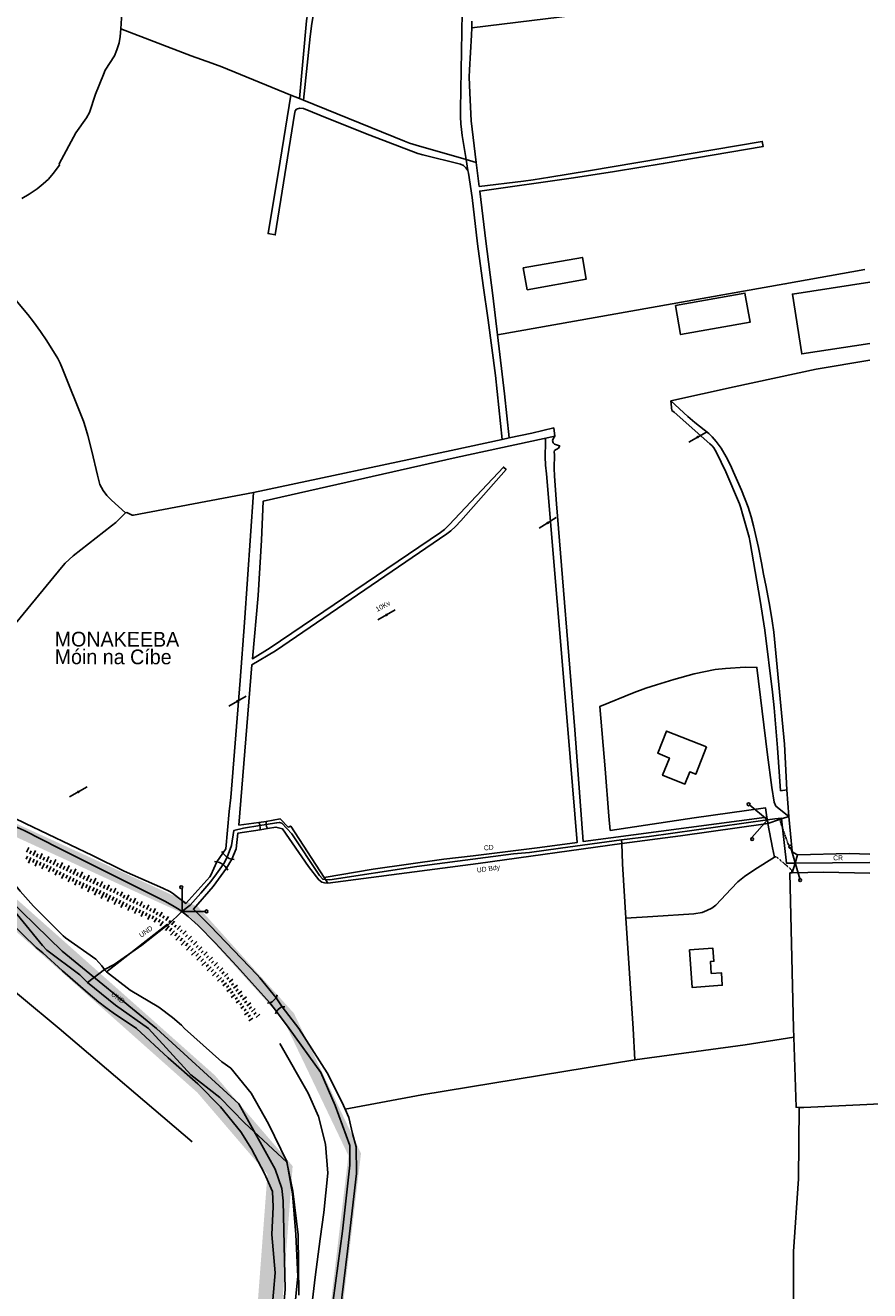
# Model space of a CAD drawing. Header units: metres. Extents: x 611948 to 1225781, y 656699 to 1316021.
# Tile 33 of 169: x 613203 to 613548, y 657536 to 658052. Entities that reach past the tile are written whole.
import ezdxf

# ---------------------------------------------------------------- set-up
doc = ezdxf.new("R2010")
doc.units = ezdxf.units.M
doc.linetypes.add('4696-17$0$PECK', pattern=[0.2, 0.1, -0.1])
for name, color, linetype in [('- EXTENT OF CHANNEL SURVEY', 150, 'Continuous'), ('4696-17$0$BDY_SYM', 253, 'Continuous'), ('4696-17$0$BLD_OTL_S', 253, 'Continuous'), ('4696-17$0$GEN_LIN_D', 253, 'Continuous'), ('4696-17$0$GEN_PCK_D', 253, '4696-17$0$PECK'), ('4696-17$0$MNR_LN_DT', 253, 'Continuous'), ('4696-17$0$MUNICIPAL', 253, 'Continuous'), ('4696-17$0$PARISH', 253, 'Continuous'), ('4696-17$0$POLE_SYMB', 253, 'Continuous'), ('4696-17$0$ROADS', 253, 'Continuous'), ('4696-17$0$ROADS_CTR', 253, 'Continuous'), ('4696-17$0$TOWNLAND', 253, 'Continuous'), ('4696-17$0$WATER_FTR', 253, 'Continuous'), ('4696-C$0$GEN_LIN_D', 253, 'Continuous'), ('4696-C$0$TOWNLAND', 253, 'Continuous'), ('4696-C$0$WATER_FTR', 253, 'Continuous')]:
    doc.layers.add(name, color=color, linetype=linetype)
doc.styles.add('4696-17$0$STANDARD', font='txt')

# ---------------------------------------------------------------- blocks, each defined once
blk = doc.blocks.new('4696-17$0$36', base_point=(144.988486, 310.919762))
blk.add_line((140.875383, 310.92339), (149.050238, 310.92339))
at = {"const_width": 0.539928}
blk.add_lwpolyline([(144.673376, 310.923808, 1), (145.213304, 310.923808, 1)], format="xyb", close=True, dxfattribs=at)
blk = doc.blocks.new('4696-17$0$44', base_point=(141.365186, 309.573129))
for p, q in [((148.348947, 316.096464), (141.361145, 309.556587)), ((141.361145, 309.556587), (147.90133, 302.797619))]:
    blk.add_line(p, q)
for centre in [(148.337847, 316.685942), (148.36005, 302.427234)]:
    blk.add_circle(centre, 0.589583)
blk = doc.blocks.new('4696-17$0$43', base_point=(147.36021, 308.857352))
blk.add_line((153.849537, 308.848253), (140.769785, 308.848253))
for centre in [(140.180307, 308.837153), (154.439015, 308.859353)]:
    blk.add_circle(centre, 0.589583)
blk = doc.blocks.new('4696-17')
at = {"layer": '4696-17$0$BLD_OTL_S', "flags": 128}
for points in [[(613406.262, 657953.466), (613407.845, 657944.609), (613431.958, 657948.917), (613430.375, 657957.775), (613406.262, 657953.466)], [(613547.539, 657922.728), (613519.803, 657918.455), (613516.043, 657942.862), (613547.54, 657947.714)], [(613468.303, 657938.234), (613496.655, 657943.248), (613498.763, 657931.336), (613470.407, 657926.321), (613468.303, 657938.234)], [(613480.951, 657758.25), (613464.651, 657764.658), (613461.083, 657755.608), (613465.83, 657753.657), (613463.068, 657746.635), (613472.21, 657743.021), (613474.158, 657747.996), (613476.604, 657747.033), (613480.951, 657758.25)], [(613474.041, 657675.396), (613475.13, 657660.155), (613487.405, 657661.031), (613487.043, 657666.092), (613482.923, 657665.798), (613482.575, 657670.662), (613484.004, 657670.764), (613483.624, 657676.081), (613474.041, 657675.396)]]:
    blk.add_lwpolyline(points, dxfattribs=at)
at = {"layer": '4696-17$0$GEN_LIN_D', "flags": 128}
for points in [[(613242.139, 658050.99), (613242.548, 658057.491), (613244.001, 658071.157), (613244.54, 658079.558), (613244.741, 658083.5), (613244.694, 658085.039), (613244.444, 658087.038)], [(613385.225, 658051.426), (613439.768, 658058.05), (613444.302, 658059.293), (613455.104, 658062.825), (613458.199, 658063.72), (613479.153, 658068.822), (613500.31, 658073.044), (613535.654, 658079.775)], [(613385.212, 658054.105), (613385.225, 658051.426)], [(613201.74, 657981.839), (613204.751, 657983.573), (613207.941, 657985.688), (613210.51, 657987.76), (613212.621, 657989.711), (613214.549, 657991.94), (613217.172, 657995.433), (613216.91, 657995.932), (613223.727, 658008.543), (613228.177, 658014.685), (613229.346, 658016.93), (613231.79, 658024.361), (613235.011, 658032.357), (613235.802, 658034.12), (613239.493, 658040.037), (613240.521, 658042.482), (613241.487, 658045.287), (613241.914, 658047.888), (613242.139, 658050.99)], [(613311.465, 658023.949), (613283.331, 658035.471), (613279.224, 658037.012), (613270.791, 658039.99), (613242.139, 658050.99)], [(613385.225, 658051.426), (613385.18, 658048.346), (613384.348, 658034.323), (613384.243, 658031.262), (613384.454, 658024.865), (613385.03, 658013.448), (613387.078, 657996.511)], [(613315.031, 658022.547), (613311.465, 658023.949)], [(613316.655, 658021.915), (613315.031, 658022.547)], [(613383.028, 657997.66), (613362.52, 658003.559), (613359.917, 658004.346), (613357.793, 658005.116), (613316.655, 658021.915)], [(613383.028, 657997.66), (613383.628, 657993.243)], [(613383.028, 657997.66), (613387.078, 657996.511)], [(613387.078, 657996.511), (613388.3, 657986.726)], [(613244.081, 657853.655), (613238.296, 657858.786), (613236.406, 657860.677), (613234.857, 657862.769), (613233.605, 657865.243), (613232.547, 657868.938), (613230.339, 657878.806), (613228.708, 657885.118), (613227.752, 657888.433), (613226.86, 657890.948), (613218.336, 657912.325), (613217.346, 657914.72), (613216.416, 657916.615), (613211.962, 657923.713), (613209.383, 657927.521), (613206.444, 657931.526), (613204.13, 657934.454), (613197.303, 657942.735)], [(613395.809, 657926.225), (613512.958, 657946.944), (613545.547, 657952.901)], [(613466.419, 657899.254), (613492.27, 657904.959), (613525.711, 657912.202), (613547.539, 657915.827)], [(613466.419, 657899.254), (613473.37, 657892.888), (613476.221, 657890.503), (613481.923, 657885.971), (613483.31, 657884.657), (613484.878, 657882.785), (613486.972, 657879.935), (613489.068, 657876.506), (613490.825, 657873.094), (613492.019, 657870.241), (613495.314, 657862.918), (613498.028, 657855.891), (613499.227, 657852.017), (613500.185, 657848.363), (613502.187, 657839.473), (613503.398, 657833.219), (613504.18, 657828.683), (613505.266, 657823.449), (613506.784, 657815.477), (613507.772, 657809.622), (613508.415, 657804.926), (613511.909, 657769.186), (613512.737, 657759.291), (613513.748, 657740.737)], [(613400.499, 657884.194), (613409.708, 657886.179), (613418.726, 657888.269)], [(613397.701, 657883.58), (613376.806, 657878.999), (613296.235, 657861.948)], [(613397.701, 657883.58), (613400.499, 657884.194)], [(613414.799, 657883.983), (613419.174, 657884.845)], [(613296.235, 657861.948), (613247.265, 657852.631), (613246.704, 657852.748), (613244.56, 657853.737), (613244.081, 657853.655)], [(613283.773, 657714.9), (613284.965, 657716.626), (613286.35, 657731.831), (613286.962, 657737.613), (613290.809, 657785.308), (613292.574, 657808.895), (613296.235, 657861.948)], [(613191.549, 657799.364), (613217.891, 657831.329), (613219.483, 657833.077), (613222.707, 657836.072), (613238.347, 657848.268), (613240.04, 657849.676), (613244.081, 657853.655)], [(613256.638, 657643.378), (613218.143, 657674.925), (613190.504, 657701.86), (613125.408, 657722.528), (613081.24, 657750.565), (613069.034, 657772.629), (613055.185, 657812.767), (613045.229, 657822.569)], [(613505.609, 657729.572), (613505.06, 657733.313), (613475.896, 657729.242), (613441.735, 657724.173), (613441.186, 657729.962), (613439.662, 657749.286), (613437.493, 657774.734), (613451.511, 657780.385), (613456.184, 657782.1), (613460.535, 657783.567), (613467.707, 657785.738), (613475.89, 657788.011), (613484.56, 657789.736), (613488.759, 657790.227), (613496.766, 657790.745), (613501.526, 657790.592), (613505.866, 657754.981), (613507.591, 657741.651), (613508.609, 657735.652), (613509.243, 657734.034), (613514.551, 657729.863)], [(613511.149, 657740.345), (613513.748, 657740.737)], [(613514.551, 657729.863), (613513.748, 657740.737)], [(613298.451, 657727.311), (613290.216, 657726.29)], [(613301.448, 657727.805), (613298.451, 657727.311)], [(613325.118, 657704.962), (613311.437, 657725.894), (613310.419, 657725.489), (613307.083, 657728.812), (613301.448, 657727.805)], [(613446.327, 657720.236), (613457.545, 657721.705), (613505.826, 657728.391)], [(613505.826, 657728.391), (613505.609, 657729.572)], [(613505.826, 657728.391), (613508.888, 657728.822)], [(613506.057, 657726.933), (613506.009, 657727.187)], [(613506.057, 657726.933), (613510.804, 657728.57)], [(613508.765, 657713.299), (613507.914, 657717.088), (613506.057, 657726.933)], [(613510.804, 657728.57), (613511.565, 657728.833)], [(613511.565, 657728.833), (613514.551, 657729.863)], [(613515.891, 657715.68), (613514.551, 657729.863)], [(613301.922, 657724.927), (613298.985, 657724.433)], [(613325.609, 657704.154), (613327.382, 657703.994), (613362.833, 657709.385), (613402.244, 657714.577), (613408.841, 657715.189), (613421.371, 657716.969), (613446.327, 657720.236)], [(613446.327, 657720.236), (613446.395, 657718.775)], [(613446.395, 657718.775), (613446.78, 657710.489), (613448.035, 657688.299)], [(613280.37, 657711.504), (613281.25, 657711.268)], [(613281.25, 657711.268), (613283.773, 657714.9)], [(613283.773, 657714.9), (613283.27, 657715.477)], [(613287.444, 657712.458), (613285.222, 657708.748)], [(613288.305, 657712.242), (613287.444, 657712.458)], [(613448.035, 657688.299), (613459.115, 657688.984), (613475.771, 657690.16), (613479.197, 657690.708), (613481.126, 657691.46), (613483.095, 657692.466), (613484.794, 657693.697), (613491.059, 657700.363), (613493.796, 657703.133), (613496.468, 657705.312), (613500.639, 657708.184), (613508.765, 657713.299)], [(613515.891, 657715.68), (613516.312, 657715.144), (613518.139, 657714.224)], [(613518.139, 657714.224), (613517.128, 657710.77)], [(613547.539, 657714.444), (613539.132, 657714.703), (613518.139, 657714.224)], [(613285.222, 657708.748), (613285.786, 657707.99)], [(613516.501, 657643.377), (613515.017, 657706.797), (613515.87, 657706.82)], [(613517.128, 657710.77), (613515.87, 657706.82)], [(613515.87, 657706.82), (613528.649, 657707.172), (613547.539, 657706.684)], [(613325.118, 657704.962), (613325.609, 657704.154)], [(613325.609, 657704.154), (613326.569, 657702.569)], [(613159.505, 657693.996), (613169.874, 657683.789), (613172.587, 657681.021), (613183.273, 657671.434), (613186.325, 657668.79), (613201.666, 657656.145), (613216.926, 657643.378)], [(613261.157, 657685.958), (613236.232, 657666.453)], [(613448.035, 657688.299), (613451.023, 657643.377)], [(613305.418, 657655.89), (613305.855, 657657.056)], [(613305.418, 657655.89), (613307.975, 657652.203)], [(613301.878, 657653.706), (613302.929, 657653.779)], [(613302.929, 657653.779), (613305.625, 657650.311)], [(613305.625, 657650.311), (613305.246, 657649.362)], [(613308.949, 657652.256), (613307.975, 657652.203)]]:
    blk.add_lwpolyline(points, dxfattribs=at)
at = {"layer": '4696-17$0$GEN_PCK_D', "flags": 128}
for points in [[(613510.804, 657728.57), (613511.986, 657725.16)], [(613511.986, 657725.16), (613514.066, 657719.151), (613514.984, 657716.835), (613515.891, 657715.68)], [(613508.765, 657713.299), (613509.449, 657713.419), (613515.745, 657708.01), (613515.87, 657706.82)]]:
    blk.add_lwpolyline(points, dxfattribs=at)
at = {"layer": '4696-17$0$MNR_LN_DT', "flags": 128}
for points in [[(613203.618, 657715.203), (613204.596, 657717.235)], [(613204.113, 657713.693), (613203.489, 657712.371)], [(613205.466, 657713.049), (613204.442, 657710.849)], [(613204.976, 657714.55), (613205.567, 657715.785)], [(613206.822, 657712.413), (613206.22, 657711.098)], [(613206.335, 657713.897), (613207.33, 657715.996)], [(613208.191, 657711.805), (613207.205, 657709.626)], [(613207.695, 657713.251), (613208.298, 657714.531)], [(613209.062, 657712.617), (613210.069, 657714.772)], [(613210.43, 657711.984), (613211.035, 657713.289)], [(613211.796, 657711.351), (613212.814, 657713.544)], [(613213.163, 657710.718), (613213.781, 657712.043)], [(613214.53, 657710.084), (613215.569, 657712.305)], [(613209.561, 657711.198), (613208.98, 657709.897)], [(613210.93, 657710.591), (613209.956, 657708.444)], [(613212.299, 657709.984), (613211.7, 657708.713)], [(613213.668, 657709.376), (613212.641, 657707.278)], [(613214.989, 657708.669), (613214.375, 657707.427)], [(613216.307, 657707.958), (613215.292, 657705.922)], [(613215.893, 657709.441), (613216.521, 657710.78)], [(613217.626, 657707.248), (613217.021, 657706.045)], [(613217.255, 657708.798), (613218.311, 657711.039)], [(613218.959, 657706.565), (613217.955, 657704.559)], [(613218.618, 657708.155), (613219.256, 657709.506)], [(613219.981, 657707.512), (613221.05, 657709.775)], [(613221.342, 657706.869), (613221.989, 657708.233)], [(613222.703, 657706.222), (613223.79, 657708.51)], [(613224.064, 657705.574), (613224.72, 657706.954)], [(613225.423, 657704.926), (613226.514, 657707.216)], [(613220.314, 657705.925), (613219.71, 657704.69)], [(613221.667, 657705.284), (613220.662, 657703.173)], [(613223.021, 657704.643), (613222.412, 657703.348)], [(613224.375, 657704.002), (613223.346, 657701.799)], [(613225.729, 657703.362), (613225.104, 657702.012)], [(613227.093, 657702.741), (613226.032, 657700.438)], [(613226.784, 657704.278), (613227.431, 657705.649)], [(613228.457, 657702.121), (613227.811, 657700.706)], [(613228.144, 657703.63), (613229.209, 657705.909)], [(613229.82, 657701.501), (613228.723, 657699.089)], [(613229.505, 657702.983), (613230.135, 657704.347)], [(613230.879, 657702.366), (613231.9, 657704.603)], [(613232.253, 657701.748), (613232.849, 657703.069)], [(613233.628, 657701.132), (613234.598, 657703.293)], [(613235.002, 657700.515), (613235.57, 657701.779)], [(613236.377, 657699.897), (613237.303, 657701.933)], [(613231.183, 657700.881), (613230.511, 657699.403)], [(613232.547, 657700.261), (613231.4, 657697.747)], [(613233.911, 657699.641), (613233.196, 657698.108)], [(613235.274, 657699.02), (613234.039, 657696.425)], [(613236.619, 657698.362), (613235.861, 657696.803)], [(613237.958, 657697.689), (613236.673, 657695.105)], [(613237.751, 657699.28), (613238.303, 657700.455)], [(613239.296, 657697.016), (613238.534, 657695.501)], [(613239.122, 657698.658), (613240.037, 657700.544)], [(613240.634, 657696.344), (613239.398, 657693.886)], [(613240.46, 657697.963), (613241.026, 657699.094)], [(613241.797, 657697.269), (613242.772, 657699.153)], [(613243.135, 657696.575), (613243.722, 657697.72)], [(613244.471, 657695.881), (613245.455, 657697.818)], [(613245.818, 657695.206), (613246.404, 657696.374)], [(613247.17, 657694.541), (613248.136, 657696.487)], [(613241.973, 657695.671), (613241.254, 657694.236)], [(613243.311, 657694.998), (613242.164, 657692.667)], [(613244.65, 657694.326), (613243.99, 657692.964)], [(613246.008, 657693.693), (613244.939, 657691.446)], [(613247.366, 657693.06), (613246.742, 657691.725)], [(613248.722, 657692.427), (613247.699, 657690.23)], [(613248.522, 657693.875), (613249.095, 657695.042)], [(613250.08, 657691.794), (613249.474, 657690.493)], [(613249.874, 657693.21), (613250.827, 657695.149)], [(613251.438, 657691.161), (613250.44, 657689.02)], [(613251.226, 657692.545), (613251.797, 657693.705)], [(613252.578, 657691.881), (613253.523, 657693.758)], [(613253.929, 657691.216), (613254.489, 657692.294)], [(613255.267, 657690.522), (613256.208, 657692.265)], [(613256.58, 657689.783), (613257.175, 657690.818)], [(613257.892, 657689.043), (613258.934, 657690.75)], [(613252.796, 657690.528), (613252.205, 657689.26)], [(613254.153, 657689.895), (613253.149, 657687.822)], [(613255.511, 657689.262), (613254.889, 657688.046)], [(613256.834, 657688.562), (613255.769, 657686.665)], [(613258.125, 657687.804), (613257.479, 657686.781)], [(613259.362, 657686.961), (613258.174, 657685.233)], [(613259.205, 657688.304), (613259.861, 657689.316)], [(613260.451, 657687.463), (613261.548, 657689.047)], [(613261.64, 657686.539), (613262.332, 657687.468)], [(613262.826, 657685.611), (613264.039, 657687.131)], [(613263.996, 657684.661), (613264.738, 657685.563)], [(613261.788, 657685.203), (613260.296, 657683.318)], [(613262.945, 657684.256), (613261.986, 657683.11)], [(613264.045, 657683.239), (613262.408, 657681.36)], [(613265.145, 657682.223), (613264.139, 657681.113)], [(613266.243, 657681.203), (613264.535, 657679.38)], [(613265.166, 657683.711), (613266.425, 657685.194)], [(613266.335, 657682.761), (613267.103, 657683.639)], [(613267.47, 657681.773), (613268.732, 657683.156)], [(613268.546, 657680.718), (613269.32, 657681.518)], [(613269.615, 657679.657), (613270.92, 657680.967)], [(613267.329, 657680.172), (613266.309, 657679.087)], [(613268.417, 657679.142), (613266.707, 657677.337)], [(613269.504, 657678.111), (613268.468, 657677.033)], [(613270.592, 657677.081), (613268.845, 657675.29)], [(613271.66, 657676.032), (613270.611, 657674.975)], [(613270.68, 657678.59), (613271.465, 657679.373)], [(613271.743, 657677.524), (613273.059, 657678.824)], [(613272.801, 657676.451), (613273.603, 657677.239)], [(613273.851, 657675.37), (613275.219, 657676.707)], [(613272.708, 657674.961), (613270.975, 657673.25)], [(613273.757, 657673.891), (613272.726, 657672.896)], [(613274.795, 657672.812), (613273.093, 657671.186)], [(613275.815, 657671.716), (613274.81, 657670.753)], [(613274.901, 657674.289), (613275.739, 657675.106)], [(613276.836, 657670.619), (613275.185, 657669.037)], [(613275.949, 657673.208), (613277.376, 657674.597)], [(613276.999, 657672.127), (613277.87, 657672.979)], [(613278.049, 657671.046), (613279.524, 657672.497)], [(613279.109, 657669.975), (613279.981, 657670.838)], [(613280.173, 657668.909), (613281.596, 657670.324)], [(613277.868, 657669.533), (613276.887, 657668.589)], [(613278.92, 657668.466), (613277.287, 657666.877)], [(613279.972, 657667.4), (613279.012, 657666.454)], [(613281.023, 657666.333), (613279.448, 657664.786)], [(613282.075, 657665.266), (613281.143, 657664.356)], [(613281.237, 657667.843), (613282.077, 657668.675)], [(613282.302, 657666.777), (613283.699, 657668.113)], [(613283.367, 657665.711), (613284.203, 657666.482)], [(613284.359, 657664.578), (613285.754, 657665.807)], [(613283.12, 657664.193), (613281.581, 657662.729)], [(613284.161, 657663.116), (613283.242, 657662.277)], [(613285.201, 657662.039), (613283.68, 657660.706)], [(613286.164, 657660.894), (613285.227, 657660.13)], [(613285.324, 657663.423), (613286.179, 657664.137)], [(613286.29, 657662.266), (613287.745, 657663.422)], [(613287.202, 657661.067), (613288.118, 657661.772)], [(613288.096, 657659.854), (613289.7, 657661.058)], [(613287.075, 657659.705), (613285.394, 657658.456)], [(613287.94, 657658.483), (613286.911, 657657.733)], [(613288.793, 657657.251), (613287.112, 657656.027)], [(613289.646, 657656.019), (613288.725, 657655.349)], [(613288.99, 657658.642), (613289.966, 657659.362)], [(613290.532, 657654.812), (613289.116, 657653.769)], [(613289.883, 657657.429), (613291.522, 657658.646)], [(613290.777, 657656.216), (613291.767, 657656.955)], [(613291.686, 657655.013), (613293.33, 657656.25)], [(613291.441, 657653.622), (613290.651, 657653.027)], [(613292.349, 657652.43), (613291.124, 657651.502)], [(613293.257, 657651.239), (613292.431, 657650.621)], [(613294.154, 657650.039), (613292.582, 657648.88)], [(613292.596, 657653.813), (613293.579, 657654.556)], [(613293.506, 657652.612), (613295.134, 657653.866)], [(613294.415, 657651.411), (613295.399, 657652.185)], [(613295.356, 657650.234), (613296.976, 657651.535)], [(613296.319, 657649.076), (613297.266, 657649.851)], [(613295.028, 657648.823), (613293.995, 657648.072)], [(613295.903, 657647.607), (613294.286, 657646.445)], [(613297.282, 657647.918), (613298.822, 657649.198)]]:
    blk.add_lwpolyline(points, dxfattribs=at)
at = {"layer": '4696-17$0$MUNICIPAL', "flags": 128}
for points in [[(613301.456, 657726.541), (613305.671, 657727.186), (613306.83, 657727.432), (613307.732, 657727.116), (613311.832, 657722.776), (613323.093, 657705.792), (613324.441, 657704.259), (613325.609, 657704.154)], [(613446.327, 657720.236), (613457.545, 657721.705), (613505.826, 657728.391)], [(613505.826, 657728.391), (613508.888, 657728.822)], [(613508.888, 657728.822), (613511.524, 657729.188), (613511.565, 657728.833)], [(613511.565, 657728.833), (613511.986, 657725.16)], [(613285.5, 657713.289), (613287.237, 657718.017), (613288.227, 657724.161), (613292.162, 657725.12), (613298.88, 657726.147)], [(613298.88, 657726.147), (613301.456, 657726.541)], [(613511.986, 657725.16), (613513.634, 657710.78), (613515.57, 657710.795)], [(613325.609, 657704.154), (613327.382, 657703.994), (613362.833, 657709.385), (613402.244, 657714.577), (613408.841, 657715.189), (613421.371, 657716.969), (613446.327, 657720.236)], [(613283.836, 657710.177), (613284.134, 657710.602), (613285.5, 657713.289)], [(613163.062, 657708.862), (613188.813, 657703.124), (613210.115, 657677.149), (613211.94, 657675.274), (613225.456, 657665.188), (613228.464, 657662.185)], [(613267.067, 657691.029), (613270.358, 657693.616), (613274.793, 657698.518), (613278.87, 657703.317), (613281.194, 657706.408), (613283.836, 657710.177)], [(613515.57, 657710.795), (613517.128, 657710.77)], [(613517.128, 657710.77), (613547.539, 657711.044)], [(613260.405, 657684.9), (613261.466, 657685.685), (613267.067, 657691.029)], [(613235.475, 657667.469), (613239.395, 657669.507), (613250.634, 657677.292), (613260.405, 657684.9)], [(613228.464, 657662.185), (613235.475, 657667.469)]]:
    blk.add_lwpolyline(points, dxfattribs=at)
at = {"layer": '4696-17$0$PARISH', "flags": 128}
for points in [[(613301.456, 657726.541), (613305.671, 657727.186), (613306.83, 657727.432), (613307.732, 657727.116), (613311.832, 657722.776), (613323.093, 657705.792), (613324.441, 657704.259), (613325.609, 657704.154)], [(613446.327, 657720.236), (613457.545, 657721.705), (613505.826, 657728.391)], [(613505.826, 657728.391), (613508.888, 657728.822)], [(613508.888, 657728.822), (613511.524, 657729.188), (613511.565, 657728.833)], [(613511.565, 657728.833), (613511.986, 657725.16)], [(613285.5, 657713.289), (613287.237, 657718.017), (613288.227, 657724.161), (613292.162, 657725.12), (613298.88, 657726.147)], [(613298.88, 657726.147), (613301.456, 657726.541)], [(613511.986, 657725.16), (613513.634, 657710.78), (613515.57, 657710.795)], [(613325.609, 657704.154), (613327.382, 657703.994), (613362.833, 657709.385), (613402.244, 657714.577), (613408.841, 657715.189), (613421.371, 657716.969), (613446.327, 657720.236)], [(613283.836, 657710.177), (613284.134, 657710.602), (613285.5, 657713.289)], [(613163.062, 657708.862), (613188.813, 657703.124), (613210.115, 657677.149), (613211.94, 657675.274), (613225.456, 657665.188), (613228.464, 657662.185)], [(613267.067, 657691.029), (613270.358, 657693.616), (613274.793, 657698.518), (613278.87, 657703.317), (613281.194, 657706.408), (613283.836, 657710.177)], [(613515.57, 657710.795), (613517.128, 657710.77)], [(613517.128, 657710.77), (613547.539, 657711.044)], [(613260.405, 657684.9), (613261.466, 657685.685), (613267.067, 657691.029)], [(613235.475, 657667.469), (613239.395, 657669.507), (613250.634, 657677.292), (613260.405, 657684.9)], [(613228.464, 657662.185), (613235.475, 657667.469)]]:
    blk.add_lwpolyline(points, dxfattribs=at)
at = {"layer": '4696-17$0$ROADS', "flags": 128}
for points in [[(613518.139, 657714.224), (613517.128, 657710.77)], [(613547.539, 657714.444), (613539.132, 657714.703), (613518.139, 657714.224)], [(613517.128, 657710.77), (613515.87, 657706.82)], [(613515.87, 657706.82), (613528.649, 657707.172), (613547.539, 657706.684)], [(613517.128, 657710.77), (613547.539, 657711.044)]]:
    blk.add_lwpolyline(points, dxfattribs=at)
at = {"layer": '4696-17$0$ROADS_CTR', "flags": 128}
blk.add_lwpolyline([(613517.128, 657710.77), (613547.539, 657711.044)], dxfattribs=at)
at = {"layer": '4696-17$0$TOWNLAND', "flags": 128}
for points in [[(613163.062, 657708.862), (613188.813, 657703.124), (613210.115, 657677.149), (613211.94, 657675.274), (613225.456, 657665.188), (613228.464, 657662.185)], [(613228.464, 657662.185), (613240.018, 657652.912), (613253.362, 657643.378)]]:
    blk.add_lwpolyline(points, dxfattribs=at)
at = {"layer": '4696-17$0$WATER_FTR', "flags": 128}
for points in [[(613315.031, 658022.547), (613317.838, 658054.218), (613318.224, 658056.999), (613319.683, 658065.305), (613327.301, 658106.839), (613335.255, 658148.854), (613335.409, 658150.035), (613335.441, 658151.795), (613335.291, 658170.253), (613336.971, 658170.241), (613336.865, 658146.862), (613333.342, 658126.927), (613325.119, 658082.43), (613320.042, 658053.129), (613319.329, 658047.825), (613316.655, 658021.915)], [(613383.974, 658115.534), (613383.334, 658103.133), (613381.296, 658057.587), (613380.687, 658018.206), (613380.702, 658015.147), (613380.816, 658012.288), (613381.008, 658009.929), (613381.34, 658007.471), (613383.028, 657997.66)], [(613385.225, 658051.426), (613439.768, 658058.05), (613444.302, 658059.293), (613455.104, 658062.825), (613458.199, 658063.72), (613479.153, 658068.822), (613500.31, 658073.044), (613535.654, 658079.775)], [(613385.212, 658054.105), (613385.225, 658051.426)], [(613385.225, 658051.426), (613385.18, 658048.346), (613384.348, 658034.323), (613384.243, 658031.262), (613384.454, 658024.865), (613385.03, 658013.448), (613387.078, 657996.511)], [(613383.628, 657993.243), (613382.844, 657994.279), (613381.92, 657995.194), (613380.677, 657995.768), (613365.239, 657999.553), (613363.217, 658000.123), (613343.642, 658007.687), (613327.011, 658014.265), (613316.651, 658018.494), (613315.19, 658018.687), (613313.833, 658018.281), (613313.237, 658017.499), (613312.903, 658016.137), (613305.084, 657966.923), (613302.161, 657967.509), (613307.097, 657997.07), (613311.465, 658023.949)], [(613315.031, 658022.547), (613311.465, 658023.949)], [(613316.655, 658021.915), (613315.031, 658022.547)], [(613383.028, 657997.66), (613362.52, 658003.559), (613359.917, 658004.346), (613357.793, 658005.116), (613316.655, 658021.915)], [(613388.3, 657986.726), (613406.288, 657988.934), (613410.345, 657989.473), (613417.099, 657990.546), (613432.866, 657993.123), (613503.701, 658005.067), (613504.071, 658002.988), (613463.329, 657996.031), (613443.486, 657992.815), (613426.7, 657990.293), (613388.489, 657984.827), (613390.969, 657964.381), (613393.836, 657942.297), (613395.809, 657926.225)], [(613387.078, 657996.511), (613388.3, 657986.726)], [(613383.628, 657993.243), (613383.874, 657992.184), (613385.382, 657982.212), (613387.655, 657963.345), (613389.897, 657946.278), (613391.906, 657932.168), (613394.915, 657909.585), (613397.701, 657883.58)], [(613395.809, 657926.225), (613398.611, 657902.223), (613400.499, 657884.194)], [(613466.419, 657899.254), (613466.818, 657895.376), (613467.862, 657894.661), (613482.323, 657881.812), (613483.348, 657880.898), (613484.011, 657880.081), (613485.08, 657878.226), (613488.878, 657870.385), (613494.401, 657857.334), (613495.01, 657855.616), (613495.722, 657853.181), (613498.367, 657843.674), (613498.798, 657841.536), (613502.933, 657817.858), (613504.832, 657805.809), (613507.935, 657780.465), (613508.586, 657774.09), (613509.885, 657757.837), (613511.149, 657740.345)], [(613466.419, 657899.254), (613473.37, 657892.888), (613476.221, 657890.503), (613481.923, 657885.971), (613483.31, 657884.657), (613484.878, 657882.785), (613486.972, 657879.935), (613489.068, 657876.506), (613490.825, 657873.094), (613492.019, 657870.241), (613495.314, 657862.918), (613498.028, 657855.891), (613499.227, 657852.017), (613500.185, 657848.363), (613502.187, 657839.473), (613503.398, 657833.219), (613504.18, 657828.683), (613505.266, 657823.449), (613506.784, 657815.477), (613507.772, 657809.622), (613508.415, 657804.926), (613511.909, 657769.186), (613512.737, 657759.291), (613513.748, 657740.737)], [(613400.499, 657884.194), (613409.708, 657886.179), (613418.726, 657888.269)], [(613419.174, 657884.845), (613418.726, 657888.269)], [(613290.216, 657726.29), (613295.577, 657791.691), (613305.149, 657797.417), (613375.131, 657845.074), (613376.665, 657846.282), (613378.556, 657848.03), (613380.765, 657850.361), (613399.221, 657871.349), (613398.136, 657872.304), (613376.053, 657848.798), (613374.102, 657846.868), (613372.509, 657845.621), (613303.064, 657798.607), (613295.805, 657794.152), (613298.12, 657819.882), (613299.431, 657842.466), (613300.132, 657858.347), (613378.899, 657876.13), (613414.799, 657883.983)], [(613397.701, 657883.58), (613376.806, 657878.999), (613296.235, 657861.948)], [(613414.799, 657883.983), (613415.259, 657883.806), (613415.325, 657882.487), (613415.155, 657876.406), (613415.331, 657873.048), (613415.688, 657869.509), (613424.475, 657765.421), (613428.302, 657719.235), (613413.051, 657717.229), (613385.85, 657713.837), (613373.837, 657712.419), (613345.039, 657708.319), (613325.118, 657704.962)], [(613397.701, 657883.58), (613400.499, 657884.194)], [(613505.609, 657729.572), (613430.733, 657719.562), (613427.216, 657765.154), (613419.767, 657857.29), (613418.953, 657868.646), (613418.877, 657871.865), (613418.971, 657877.265), (613418.825, 657878.543), (613419.023, 657879.024), (613420.557, 657879.992), (613421.014, 657880.614), (613421.052, 657880.975), (613419.05, 657881.605), (613418.387, 657882.242), (613418.222, 657883.14), (613418.538, 657884.102), (613419.174, 657884.845)], [(613283.773, 657714.9), (613284.965, 657716.626), (613286.35, 657731.831), (613286.962, 657737.613), (613290.809, 657785.308), (613292.574, 657808.895), (613296.235, 657861.948)], [(613256.638, 657643.378), (613218.143, 657674.925), (613190.504, 657701.86), (613125.408, 657722.528), (613081.24, 657750.565), (613069.034, 657772.629), (613055.185, 657812.767), (613045.229, 657822.569)], [(613198.429, 657729.264), (613203.2, 657726.927), (613230.521, 657713.961), (613243.472, 657707.504), (613259.284, 657700.582), (613262.051, 657699.296), (613263.253, 657698.601), (613268.674, 657694.388), (613278.4, 657705.255), (613278.817, 657705.856), (613281.25, 657711.268)], [(613143.593, 657745.915), (613149.064, 657743.682), (613154.974, 657741.571), (613172.22, 657735.795), (613182.074, 657732.744), (613188.507, 657730.015), (613200.29, 657725.172), (613202.674, 657724.045), (613216.828, 657716.874), (613231.302, 657709.765), (613256.06, 657697.386), (613260.311, 657695.188), (613263.84, 657693.125), (613265.867, 657691.874), (613267.067, 657691.029)], [(613511.149, 657740.345), (613513.748, 657740.737)], [(613130.567, 657726.933), (613132.251, 657726.161), (613136.557, 657724.703), (613158.037, 657716.108), (613162.524, 657714.63), (613174.301, 657711.008), (613192.164, 657705.955), (613194.419, 657706.785), (613195.179, 657706.829), (613196.262, 657706.275), (613196.625, 657705.777), (613197.292, 657704.34), (613197.977, 657703.163), (613198.701, 657702.226), (613201.095, 657699.379), (613206.445, 657693.305), (613218.562, 657681.165), (613219.547, 657680.31), (613231.927, 657671.691), (613234.36, 657668.904), (613235.475, 657667.469)], [(613298.451, 657727.311), (613290.216, 657726.29)], [(613301.448, 657727.805), (613298.451, 657727.311)], [(613298.451, 657727.311), (613298.815, 657726.612), (613298.88, 657726.147)], [(613301.448, 657727.805), (613301.392, 657726.965), (613301.456, 657726.541)], [(613325.118, 657704.962), (613311.437, 657725.894), (613310.419, 657725.489), (613307.083, 657728.812), (613301.448, 657727.805)], [(613506.057, 657726.933), (613470.343, 657721.927), (613446.395, 657718.775)], [(613505.826, 657728.391), (613505.609, 657729.572)], [(613506.009, 657727.187), (613505.826, 657728.391)], [(613506.057, 657726.933), (613506.009, 657727.187)], [(613298.985, 657724.433), (613289.852, 657723.029), (613289.104, 657716.606), (613287.444, 657712.458)], [(613298.88, 657726.147), (613299.001, 657725.273), (613298.985, 657724.433)], [(613301.922, 657724.927), (613298.985, 657724.433)], [(613301.456, 657726.541), (613301.579, 657725.726), (613301.922, 657724.927)], [(613326.569, 657702.569), (613325.249, 657702.703), (613324.067, 657703.037), (613322.822, 657704.051), (613318.676, 657709.49), (613308.123, 657724.778), (613305.379, 657725.484), (613301.922, 657724.927)], [(613446.395, 657718.775), (613387.804, 657710.707), (613326.569, 657702.569)], [(613281.25, 657711.268), (613283.773, 657714.9)], [(613285.5, 657713.289), (613285.219, 657713.427), (613284.216, 657714.303), (613283.773, 657714.9)], [(613287.444, 657712.458), (613285.222, 657708.748)], [(613287.444, 657712.458), (613286.363, 657712.753), (613285.5, 657713.289)], [(613285.222, 657708.748), (613279.78, 657701.221), (613271.745, 657691.963), (613274.498, 657689.337), (613278.497, 657685.297), (613297.674, 657665.232), (613298.779, 657664.017), (613305.418, 657655.89)], [(613281.25, 657711.268), (613282.412, 657710.993), (613283.836, 657710.177)], [(613283.836, 657710.177), (613284.579, 657709.545), (613285.222, 657708.748)], [(613154.772, 657701.433), (613155.689, 657701.139), (613161.034, 657700.304), (613165.216, 657700.004), (613175.096, 657699.472), (613179.518, 657698.974), (613182.602, 657698.389), (613184.764, 657697.699), (613187.433, 657695.953), (613192.355, 657691.357), (613196.877, 657686.8), (613207.566, 657676.392), (613210.257, 657674.165), (613218.312, 657666.885), (613228.796, 657657.817), (613233.133, 657654.139), (613236.043, 657651.953), (613239.033, 657649.768), (613248.463, 657643.378)], [(613267.067, 657691.029), (613269.58, 657689.073), (613273.598, 657685.333), (613280.531, 657678.307), (613289.377, 657668.791), (613302.929, 657653.779)], [(613235.475, 657667.469), (613235.73, 657666.97), (613236.232, 657666.453)], [(613236.232, 657666.453), (613245.868, 657659.06), (613257.601, 657652.018), (613263.181, 657647.885), (613266.936, 657644.704), (613268.081, 657643.378)], [(613302.929, 657653.779), (613303.846, 657654.282), (613304.862, 657655.187), (613305.418, 657655.89)], [(613307.975, 657652.203), (613307.278, 657651.88), (613306.202, 657650.974), (613305.625, 657650.311)], [(613305.625, 657650.311), (613310.718, 657643.378)], [(613307.975, 657652.203), (613314.678, 657643.378)]]:
    blk.add_lwpolyline(points, dxfattribs=at)
at = {"layer": '4696-17$0$BDY_SYM'}
for name, p, rotation in [('4696-17$0$44', (613505.826, 657728.391), 185.6910000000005), ('4696-17$0$43', (613517.128, 657710.77), 106.3700000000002), ('4696-17$0$44', (613267.067, 657691.029), 46.1340000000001)]:
    blk.add_blockref(name, p, dxfattribs=dict(at, rotation=rotation))
at = {"layer": '4696-17$0$MUNICIPAL'}
for name, p, rotation in [('4696-17$0$44', (613505.826, 657728.391), 185.6910000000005), ('4696-17$0$43', (613517.128, 657710.77), 106.3700000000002), ('4696-17$0$44', (613267.067, 657691.029), 46.1340000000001)]:
    blk.add_blockref(name, p, dxfattribs=dict(at, rotation=rotation))
at = {"layer": '4696-17$0$PARISH'}
for name, p, rotation in [('4696-17$0$44', (613505.826, 657728.391), 185.6910000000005), ('4696-17$0$43', (613517.128, 657710.77), 106.3700000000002), ('4696-17$0$44', (613267.067, 657691.029), 46.1340000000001)]:
    blk.add_blockref(name, p, dxfattribs=dict(at, rotation=rotation))
at = {"layer": '4696-17$0$POLE_SYMB'}
for p, rotation in [((613477.359, 657884.515), 209.8820000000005), ((613416.256, 657849.541), 32.00000000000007), ((613350.538, 657812.037), 29.70800000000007), ((613289.678, 657776.825), 29.92600000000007), ((613224.815, 657739.87), 29.70000000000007)]:
    blk.add_blockref('4696-17$0$36', p, dxfattribs=dict(at, rotation=rotation))
at = {"layer": '4696-17$0$MUNICIPAL', "style": '4696-17$0$STANDARD'}
for s, rotation, p in [('CD', 6.1, (613390.279, 657715.939)), ('CR', 1, (613532.647, 657711.931)), ('UD Bdy', 8, (613387.443, 657706.925)), ('UND', 35.50001, (613250.484, 657680.341))]:
    blk.add_text(s, height=2, rotation=rotation, dxfattribs=at).set_placement(p)
at = {"layer": '4696-17$0$PARISH', "style": '4696-17$0$STANDARD'}
for s, rotation, p in [('CD', 6.1, (613390.279, 657715.939)), ('CR', 1, (613532.647, 657711.931)), ('UD Bdy', 8, (613387.443, 657706.925)), ('UND', 35.50001, (613250.484, 657680.341))]:
    blk.add_text(s, height=2, rotation=rotation, dxfattribs=at).set_placement(p)
at = {"layer": '4696-17$0$POLE_SYMB', "style": '4696-17$0$STANDARD'}
blk.add_text('10Kv', height=2, rotation=28.10001, dxfattribs=at).set_placement((613346.692, 657813.234))
at = {"layer": '4696-17$0$TOWNLAND', "style": '4696-17$0$STANDARD'}
for s, height, rotation, p in [('MONAKEEBA', 6, -0.1, (613215.126, 657799.154)), ('Móin na Cíbe', 6, -0.1, (613215.126, 657791.954)), ('UND', 2, -35.80001, (613237.979, 657656.922))]:
    blk.add_text(s, height=height, rotation=rotation, dxfattribs=at).set_placement(p)
blk = doc.blocks.new('4696-C')
at = {"layer": '4696-C$0$GEN_LIN_D', "flags": 128}
for points in [[(613216.926, 657643.378), (613271.242, 657597.105)], [(613256.638, 657643.378), (613290.187, 657612.605), (613305.104, 657586.049), (613307.727, 657578.181), (613308.383, 657573.099), (613309.121, 657536.937), (613303.219, 657472.186)], [(613451.023, 657643.377), (613451.73, 657630.563)], [(613451.73, 657630.563), (613496.691, 657636.714), (613516.608, 657639.817)], [(613516.608, 657639.817), (613516.501, 657643.377)], [(613516.608, 657639.817), (613517.549, 657611.266), (613518.776, 657611.213)], [(613311.164, 657430.509), (613322.195, 657440.624), (613326.791, 657445.333), (613326.005, 657451.051), (613320.689, 657465.49), (613317.839, 657477.24), (613317.927, 657491.187), (613319.225, 657509.216), (613319.783, 657528.051), (613321.417, 657541.932), (613323.388, 657557.605), (613324.889, 657568.391), (613326.613, 657584.335), (613325.58, 657596.264), (613322.708, 657607.498), (613318.469, 657616.982), (613306.955, 657637.214)], [(613333.567, 657610.454), (613364.824, 657616.334), (613451.73, 657630.563)], [(613518.776, 657611.213), (613520.643, 657611.132), (613574.75, 657613.696), (613613.318, 657615.384), (613643.073, 657616.42), (613651.223, 657615.958)], [(613516.487, 657552.425), (613518.546, 657582.046), (613518.776, 657611.213)], [(613516.488, 657546.482), (613516.487, 657552.425)], [(613516.604, 657519.351), (613516.488, 657546.482)]]:
    blk.add_lwpolyline(points, dxfattribs=at)
at = {"layer": '4696-C$0$TOWNLAND', "flags": 128}
blk.add_lwpolyline([(613314.713, 657534.589), (613314.514, 657559.177), (613312.241, 657577.061), (613309.782, 657588.847), (613292.612, 657604.946), (613282.504, 657615.218), (613270.72, 657624.446), (613253.362, 657643.378)], dxfattribs=at)
at = {"layer": '4696-C$0$WATER_FTR', "flags": 128}
for points in [[(613303.06, 657520.104), (613305.12, 657543.782), (613303.727, 657559.344), (613304.218, 657570.691), (613303.971, 657576.901), (613300.674, 657584.279), (613295.425, 657594.324), (613291.074, 657601.229), (613282.731, 657611.408), (613273.581, 657620.847), (613261.381, 657631.451), (613248.463, 657643.378)], [(613256.638, 657643.378), (613290.187, 657612.605), (613305.104, 657586.049), (613307.727, 657578.181), (613308.383, 657573.099), (613309.121, 657536.937), (613303.219, 657472.186)], [(613311.164, 657430.509), (613310.273, 657442.957), (613309.554, 657450.222), (613307.848, 657458.563), (613307.779, 657468.901), (613308.809, 657480.74), (613309.032, 657491.84), (613312.032, 657519.353), (613314.316, 657542.248), (613313.506, 657559.334), (613312.158, 657575.927), (613309.892, 657589.202), (613302.288, 657604.515), (613295.335, 657616.959), (613286.992, 657627.137), (613283.378, 657629.736), (613268.081, 657643.378)], [(613344.162, 657436.68), (613339.519, 657442.823), (613334.989, 657451.544), (613330.009, 657461.836), (613325.611, 657479.595), (613325.878, 657497.668), (613326.907, 657515.45), (613328.676, 657532.425), (613332.483, 657560.679), (613335.461, 657587.676), (613335.55, 657595.681), (613329.539, 657611.96), (613323.661, 657625.391), (613310.718, 657643.378)], [(613314.678, 657643.378), (613326.296, 657625.307), (613332.24, 657613.423), (613333.567, 657610.454)], [(613333.567, 657610.454), (613335.066, 657607.1), (613336.592, 657600.575), (613338.163, 657595.081), (613338.209, 657584.229), (613334.514, 657552.611), (613330.079, 657515.858), (613328.896, 657488.524), (613328.92, 657477.156), (613330.198, 657470.9), (613332.218, 657463.838), (613336.166, 657453.591), (613343.388, 657441.394), (613347.198, 657437.846)]]:
    blk.add_lwpolyline(points, dxfattribs=at)
blk = doc.blocks.new('OS Mapping')
for name in ['4696-C', '4696-17']:
    blk.add_blockref(name, (0, 0))

msp = doc.modelspace()

# ---------------------------------------------------------------- linework, layer by layer
at = {"layer": '- EXTENT OF CHANNEL SURVEY', "const_width": 5}
msp.add_lwpolyline([(612910.56, 658337.1), (612934.91, 658293.3), (612968.44, 658210.72), (612990.62, 658150.96), (612993.51, 658070.96), (612993.52, 658010.94), (612980.02, 657969.49), (612978.1, 657932.86), (612993.87, 657907.98), (613076.15, 657817.95), (613087.05, 657775.73), (613149.66, 657746.99), (613272.08, 657690.92), (613310.64, 657648.14), (613337.51, 657592), (613330.76, 657535.46), (613326.03, 657482.43), (613337.39, 657441.72), (613358.23, 657422.78), (613403.73, 657361.1), (613422.67, 657189.71), (613421.11, 657176.7), (613361.28, 657167.87), (613363.57, 657153.17)], dxfattribs=at)
at = {"layer": '- EXTENT OF CHANNEL SURVEY'}
msp.add_lwpolyline([(613146.23, 656781.67, 10, 10, 0), (613259.31, 656924.87, 10, 10, 0), (613259.31, 657055.51, 10, 10, 0), (613254.29, 657105.75, 10, 10, 0), (613289.47, 657145.95, 10, 10, 0), (613314.6, 657203.73, 10, 10, 0), (613307.06, 657259, 10, 10, 0), (613347.27, 657336.88, 10, 10, 0), (613297.01, 657452.44, 10, 10, 0), (613307.06, 657585.59, 10, 10, 0), (613276.9, 657620.76, 10, 10, 0), (613186.44, 657701.15, 10, 10, 0), (613127.16, 657724.15, 10, 10, 0), (613073.99, 657760, 10, 10, 0), (613047.92, 657818.34, 10, 10, 0), (612953.95, 657913.52, 10, 10, 0), (612926.23, 657910.11, 10, 10, 0), (612895.84, 657925.88, 10, 10, 0), (612881.54, 657977.18, 10, 10, 0), (612878.53, 657995.1, 10, 10, 0), (612861.1, 658073.3, 10, 10, 0)], format="xyseb", dxfattribs=at)

# ---------------------------------------------------------------- block references
msp.add_blockref('OS Mapping', (0, 0))

doc.saveas('drawing.dxf')
